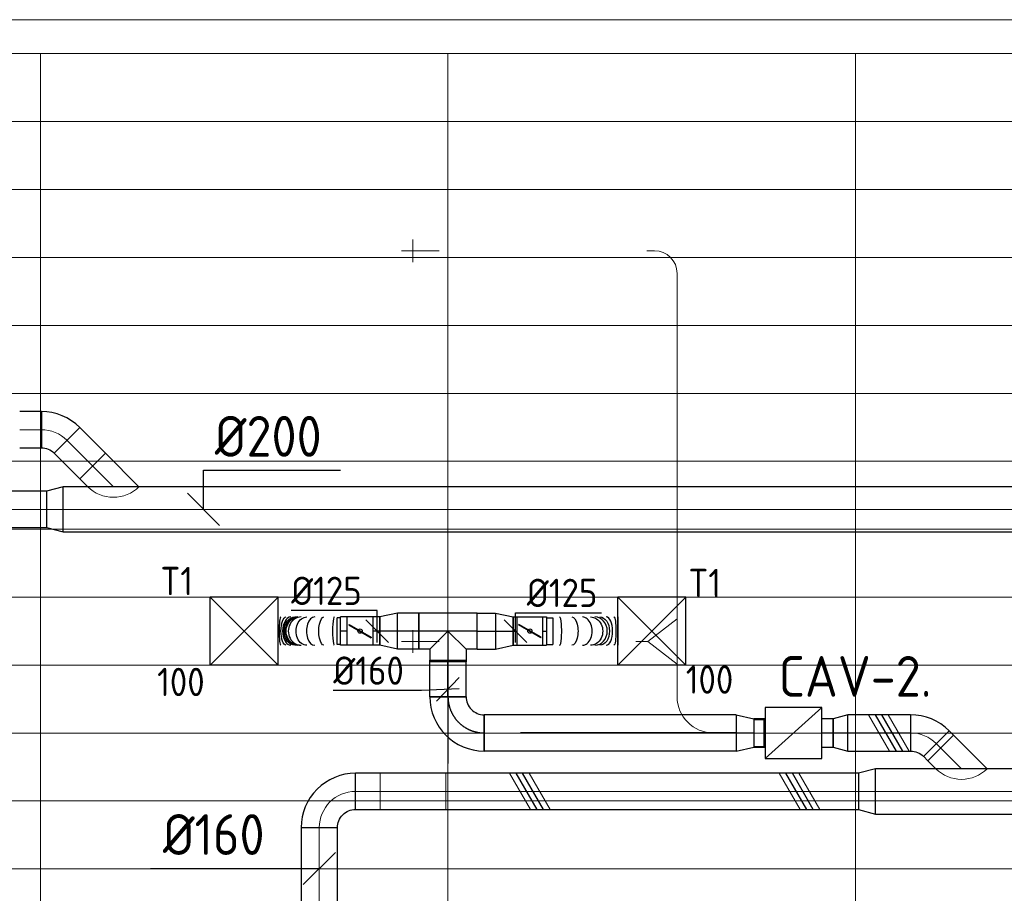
# Model space of a CAD drawing. Header units: millimetres. Extents: x -72412 to 16313, y -1015 to 52998.
# Tile 28 of 64: x -68415 to -64067, y 48021 to 51879. Entities that reach past the tile are written whole.
import ezdxf
from ezdxf.enums import TextEntityAlignment as Align

# ---------------------------------------------------------------- set-up
doc = ezdxf.new("R2010")
doc.units = ezdxf.units.MM
doc.header["$LTSCALE"] = 50
doc.linetypes.add('CENTER2', pattern=[28.575, 19.05, -3.175, 3.175, -3.175])
for name, color, linetype in [('4plfd', 254, 'Continuous'), ('WL570---_RETOUR', 100, 'Continuous'), ('WL570---_TOEVOER', 200, 'Continuous'), ('WL570---_TOEVOER_HL', 1, 'Continuous'), ('WL570---_TOEVOER_RST', 200, 'Continuous'), ('WL570---_TOEVOER_RST_HL', 1, 'Continuous'), ('WM570---_RETOUR', 2, 'Continuous'), ('WM570---_TOEVOER', 2, 'Continuous'), ('WM570---_TOEVOER_PR', 2, 'Continuous'), ('WM570---_TOEVOER_RST_PR', 1, 'Continuous')]:
    doc.layers.add(name, color=color, linetype=linetype)
for name, color, linetype, lineweight in [('WL570---_BESTAAND-HARTLIJN', 161, 'Continuous', 0), ('WL570---_BESTAAND-MAATVOERING', 161, 'Continuous', 0), ('WL570---_BESTAAND-RETOUR', 140, 'Continuous', 0), ('WL570---_BESTAAND-ROOSTER', 161, 'Continuous', 0), ('WL570---_BESTAAND-TOEVOER', 180, 'Continuous', 0), ('WL570---_DEMONTEREN', 10, 'Continuous', 0)]:
    doc.layers.add(name, color=color, linetype=linetype, lineweight=lineweight)
doc.layers.get('WL570---_DEMONTEREN').off()
doc.styles.add('BURO-025', font='ISO96.shx', dxfattribs={"height": 125})
doc.styles.add('MAATVOERING', font='ISO')

# ---------------------------------------------------------------- blocks, each defined once
blk = doc.blocks.new('Groep-44')
at = {"color": 8, "linetype": 'Continuous', "lineweight": 13}
for p, q in [((-73154.9, 49899.1), (-11882.7, 49899.1)), ((-73154.9, 49599.1), (-11882.7, 49599.1)), ((-73154.9, 49299.1), (-11882.7, 49299.1)), ((-73154.9, 48999.1), (-11882.7, 48999.1)), ((-73154.9, 48699.1), (-11882.7, 48699.1)), ((-73154.9, 48399.1), (-11882.7, 48399.1)), ((-73154.9, 48399.1), (-11882.7, 48399.1)), ((-73154.9, 48099.1), (-11882.7, 48099.1)), ((-73154.9, 47799.1), (-11882.7, 47799.1)), ((-73154.9, 47499.1), (-11882.7, 47499.1)), ((-73154.9, 47199.1), (-11882.7, 47199.1)), ((-73154.9, 46899.1), (-11882.7, 46899.1)), ((-73154.9, 46599.1), (-11882.7, 46599.1))]:
    blk.add_line(p, q, dxfattribs=at)
blk = doc.blocks.new('Groep-50')
at = {"color": 8, "linetype": 'Continuous', "lineweight": 13}
for p, q in [((-73304.9, 50349.1), (-4004.9, 50349.1)), ((-73154.9, 50199.1), (-4154.9, 50199.1)), ((-71054.9, 50199.1), (-71054.9, 42999.1)), ((-69254.9, 50199.1), (-69254.9, 42999.1)), ((-67454.9, 50199.1), (-67454.9, 42999.1))]:
    blk.add_line(p, q, dxfattribs=at)
at = {"color": 8}
blk.add_blockref('Groep-44', (0, 0), dxfattribs=at)
blk = doc.blocks.new('Block plafond 5e verd')
at = {"layer": '4plfd'}
blk.add_blockref('Groep-50', (73304.9, -19149.1), dxfattribs=at)
blk = doc.blocks.new('OBO10000090H')
blk.add_lwpolyline([(50, -100, 0.414214), (-100, 50), (-100, -50, -0.414214), (-50, -100)], format="xyb", close=True)
at = {"invisible_edges": 15}
for points in [[(-91.3, -50.8), (-74, 47.7), (-100, 50), (-100, -50)], [(-82.9, -53), (-48.7, 41), (-74, 47.7), (-91.3, -50.8)], [(-75, -56.7), (-25, 29.9), (-48.7, 41), (-82.9, -53)], [(-67.9, -61.7), (-3.6, 14.9), (-25, 29.9), (-75, -56.7)], [(-61.7, -67.9), (14.9, -3.6), (-3.6, 14.9), (-67.9, -61.7)], [(-56.7, -75), (29.9, -25), (14.9, -3.6), (-61.7, -67.9)], [(-53, -82.9), (41, -48.7), (29.9, -25), (-56.7, -75)], [(-50.8, -91.3), (47.7, -74), (41, -48.7), (-53, -82.9)], [(-50, -100), (50, -100), (47.7, -74), (-50.8, -91.3)]]:
    blk.add_3dface(points, dxfattribs=at)
at = {"layer": 'WL570---_BESTAAND-HARTLIJN'}
blk.add_arc((-100, -100), 100, 0, 90, dxfattribs=at)
blk = doc.blocks.new('KARO')
for p, q in [((1, 0.5), (0, 0.5)), ((0, -0.5), (1, -0.5))]:
    blk.add_line(p, q)
at = {"invisible_edges": 15}
blk.add_3dface([(0, 0.5), (0, -0.5), (1, -0.5), (1, 0.5)], dxfattribs=at)
at = {"layer": 'WL570---_BESTAAND-HARTLIJN'}
blk.add_line((0, 0), (1, 0), dxfattribs=at)
blk = doc.blocks.new('OBO16000090H')
blk.add_lwpolyline([(80, -160, 0.414214), (-160, 80), (-160, -80, -0.414214), (-80, -160)], format="xyb", close=True)
at = {"invisible_edges": 15}
for points in [[(-146.1, -81.2), (-118.3, 76.4), (-160, 80), (-160, -80)], [(-132.6, -84.8), (-77.9, 65.5), (-118.3, 76.4), (-146.1, -81.2)], [(-120, -90.7), (-40, 47.8), (-77.9, 65.5), (-132.6, -84.8)], [(-108.6, -98.7), (-5.7, 23.9), (-40, 47.8), (-120, -90.7)], [(-98.7, -108.6), (23.9, -5.7), (-5.7, 23.9), (-108.6, -98.7)], [(-90.7, -120), (47.8, -40), (23.9, -5.7), (-98.7, -108.6)], [(-84.8, -132.6), (65.5, -77.9), (47.8, -40), (-90.7, -120)], [(-81.2, -146.1), (76.4, -118.3), (65.5, -77.9), (-84.8, -132.6)], [(-80, -160), (80, -160), (76.4, -118.3), (-81.2, -146.1)]]:
    blk.add_3dface(points, dxfattribs=at)
at = {"layer": 'WL570---_BESTAAND-HARTLIJN'}
blk.add_arc((-160, -160), 160, 0, 90, dxfattribs=at)
blk = doc.blocks.new('OTS16016010000H')
blk.add_lwpolyline([(-100, -80), (100, -80), (100, 80), (50, 130), (-50, 130), (-100, 80)], close=True)
at = {"layer": 'WL570---_BESTAAND-HARTLIJN'}
blk.add_line((-100, 0), (100, 0), dxfattribs=at)
at = {"layer": 'WL570---_BESTAAND-RETOUR'}
blk.add_lwpolyline([(-100, 0), (0, 130), (100, 0)], dxfattribs=at)
blk = doc.blocks.new('OSV16010001110G')
blk.add_lwpolyline([(0, -80), (112, -50), (112, 50), (0, 80)], close=True)
at = {"layer": 'WL570---_BESTAAND-HARTLIJN'}
blk.add_line((0, 0), (112, 0), dxfattribs=at)
blk = doc.blocks.new('OZA2000160045L')
blk.add_lwpolyline([(-113.1, 0), (-148.5, 35.4), (-35.4, 148.5), (113.1, 0)])
at = {"layer": 'WL570---_BESTAAND-HARTLIJN'}
blk.add_line((0, 0), (-91.9, 91.9), dxfattribs=at)
at = {"layer": 'WL570---_BESTAAND-TOEVOER'}
blk.add_arc((0, 113.1), 160, 225, 315, dxfattribs=at)
blk = doc.blocks.new('OBO16000045H')
blk.add_lwpolyline([(80, -66.3, 0.198912), (9.7, 103.4), (-103.4, -9.7, -0.198912), (-80, -66.3)], format="xyb", close=True)
at = {"invisible_edges": 15}
for points in [[(-98.7, -14.9), (23.9, 88), (9.7, 103.4), (-103.4, -9.7)], [(-94.5, -20.4), (36.6, 71.4), (23.9, 88), (-98.7, -14.9)], [(-90.7, -26.3), (47.8, 53.7), (36.6, 71.4), (-94.5, -20.4)], [(-87.5, -32.5), (57.5, 35.2), (47.8, 53.7), (-90.7, -26.3)], [(-84.8, -38.9), (65.5, 15.8), (57.5, 35.2), (-87.5, -32.5)], [(-82.7, -45.6), (71.8, -4.2), (65.5, 15.8), (-84.8, -38.9)], [(-81.2, -52.4), (76.4, -24.6), (71.8, -4.2), (-82.7, -45.6)], [(-80.3, -59.3), (79.1, -45.4), (76.4, -24.6), (-81.2, -52.4)], [(-80, -66.3), (80, -66.3), (79.1, -45.4), (-80.3, -59.3)]]:
    blk.add_3dface(points, dxfattribs=at)
at = {"layer": 'WL570---_BESTAAND-HARTLIJN'}
blk.add_arc((-160, -66.3), 160, 0, 45, dxfattribs=at)
blk = doc.blocks.new('OSV2001600740G')
blk.add_lwpolyline([(0, -100), (74.6, -80), (74.6, 80), (0, 100)], close=True)
at = {"layer": 'WL570---_BESTAAND-HARTLIJN'}
blk.add_line((0, 0), (74.6, 0), dxfattribs=at)
blk = doc.blocks.new('OBO10000090ZE')
blk.add_lwpolyline([(-50, 0), (50, 0), (50, 100, 1), (-50, 100)], format="xyb", close=True)
at = {"layer": 'WL570---_BESTAAND-HARTLIJN'}
for points in [[(0, 0), (0, 150)], [(-50, 100), (50, 100)]]:
    blk.add_lwpolyline(points, dxfattribs=at)
blk = doc.blocks.new('MVLINE')
blk.add_line((35.4, -35.4), (-35.4, 35.4))
blk = doc.blocks.new('OSV1601250650G')
blk.add_lwpolyline([(0, -80), (65.3, -62.5), (65.3, 62.5), (0, 80)], close=True)
at = {"layer": 'WL570---_BESTAAND-HARTLIJN'}
blk.add_line((0, 0), (65.3, 0), dxfattribs=at)
blk = doc.blocks.new('VBX1251250012525000')
blk.add_lwpolyline([(50, -112.5), (300, -112.5), (300, 112.5), (50, 112.5)], close=True)
for points in [[(50, 62.5), (0, 62.5), (0, -62.5), (50, -62.5)], [(300, -62.5), (350, -62.5), (350, 62.5), (300, 62.5)]]:
    blk.add_lwpolyline(points)
at = {"layer": 'WL570---_BESTAAND-HARTLIJN'}
blk.add_line((300, 0), (350, 0), dxfattribs=at)
at = {"layer": 'WL570---_BESTAAND-TOEVOER'}
blk.add_line((50, -112.5), (300, 112.5), dxfattribs=at)
blk = doc.blocks.new('UISO')
for p, q in [((0, 0.18), (1, 0.757)), ((0, 0), (1, 0.577))]:
    blk.add_line(p, q)
at = {"layer": 'WL570---_BESTAAND-TOEVOER'}
for p, q in [((0, 0.36), (1, 0.937)), ((0, -0.18), (1, 0.397))]:
    blk.add_line(p, q, dxfattribs=at)
blk = doc.blocks.new('*U277')
at = {"color": 0, "ltscale": 10}
for p, q in [((150, 150, -2500), (-150, 150, -2500)), ((-150, -150, -2500), (-150, 150, -2500)), ((150, -150, -2500), (-150, 150, -2500)), ((-150, -150, -2500), (150, 150, -2500)), ((150, -150, -2500), (150, 150, -2500)), ((150, -150, -2500), (-150, -150, -2500))]:
    blk.add_line(p, q, dxfattribs=at)
at = {"layer": 'WL570---_TOEVOER_RST_HL', "linetype": 'CENTER2'}
blk.add_circle((0, 0, -2500), 0.075, dxfattribs=at)
at = {"layer": 'WL570---_TOEVOER_RST', "color": 2, "style": 'BURO-025'}
for tag in ['MC', 'Q']:
    blk.add_attdef(tag, text='', height=125, dxfattribs=at).set_placement((0, 0), align=Align.MIDDLE)
at = {"layer": 'WM570---_TOEVOER_RST_PR', "color": 2, "style": 'BURO-025'}
blk.add_attdef('POSNR', text='', height=125, dxfattribs=at).set_placement((0, 0), align=Align.MIDDLE)
blk = doc.blocks.new('*U278')
at = {"color": 0, "ltscale": 10}
for p, q in [((0, 80, -2700), (1112.8, 80, -2700)), ((0, -80, -2700), (0, 80, -2700)), ((1112.8, 80, -2700), (1112.8, -80, -2700)), ((0, -80, -2700), (1112.8, -80, -2700))]:
    blk.add_line(p, q, dxfattribs=at)
at = {"layer": 'WL570---_TOEVOER_HL', "linetype": 'CENTER2'}
blk.add_line((0, 0, -2700), (1112.8, 0, -2700), dxfattribs=at)
at = {"layer": 'WM570---_TOEVOER_PR', "color": 2, "style": 'BURO-025'}
blk.add_attdef('POSNR', text='', height=125, dxfattribs=at).set_placement((0, 0), align=Align.MIDDLE)
blk = doc.blocks.new('*U279')
at = {"color": 0, "ltscale": 10}
for p, q in [((0, 80, -2700), (78.2, 62.5, -2700)), ((0, 80, -2700), (0, -80, -2700)), ((78.2, 62.5, -2700), (78.2, -62.5, -2700)), ((78.2, 59.375, -2700), (122.5, 59.375, -2700)), ((122.5, 59.375, -2700), (122.5, -59.375, -2700)), ((122.5, 59.375, -2700), (122.5, -59.375, -2700)), ((0, -80, -2700), (78.2, -62.5, -2700)), ((78.2, -59.375, -2700), (122.5, -59.375, -2700))]:
    blk.add_line(p, q, dxfattribs=at)
at = {"layer": 'WL570---_TOEVOER_HL', "linetype": 'CENTER2'}
blk.add_line((0, 0, -2700), (78.2, 0, -2700), dxfattribs=at)
for centre in [(0, 0, -2700), (78.2, 0, -2700)]:
    blk.add_circle(centre, 0.075, dxfattribs=at)
at = {"layer": 'WM570---_TOEVOER_PR', "color": 2, "style": 'BURO-025'}
blk.add_attdef('POSNR', text='', height=125, dxfattribs=at).set_placement((0, 0), align=Align.MIDDLE)
blk = doc.blocks.new('*U280')
at = {"color": 0, "ltscale": 10}
for p, q in [((-160, -80, -2700), (-160, 80, -2700)), ((80, -160, -2700), (-80, -160, -2700))]:
    blk.add_line(p, q, dxfattribs=at)
for radius, start in [(240, 0), (80, 360)]:
    blk.add_arc((-160, -160, -2700), radius, start, 90, dxfattribs=at)
at = {"layer": 'WL570---_TOEVOER_HL', "linetype": 'CENTER2'}
blk.add_arc((-160, -160, -2700), 160, 0, 90, dxfattribs=at)
at = {"layer": 'WM570---_TOEVOER_PR', "color": 2, "style": 'BURO-025'}
blk.add_attdef('POSNR', text='', height=125, dxfattribs=at).set_placement((0, 0), align=Align.MIDDLE)
blk = doc.blocks.new('*U281')
at = {"color": 0, "ltscale": 10}
for p, q in [((0, 80, -2700), (161.2, 80, -2700)), ((0, -80, -2700), (0, 80, -2700)), ((161.2, 80, -2700), (161.2, -80, -2700)), ((0, -80, -2700), (161.2, -80, -2700))]:
    blk.add_line(p, q, dxfattribs=at)
at = {"layer": 'WL570---_TOEVOER_HL', "linetype": 'CENTER2'}
blk.add_line((0, 0, -2700), (161.2, 0, -2700), dxfattribs=at)
at = {"layer": 'WM570---_TOEVOER_PR', "color": 2, "style": 'BURO-025'}
blk.add_attdef('POSNR', text='', height=125, dxfattribs=at).set_placement((0, 0), align=Align.MIDDLE)
blk = doc.blocks.new('*U282')
at = {"color": 0, "ltscale": 10}
for p, q in [((-80, 80, -2700), (-80, 134.9, -2700)), ((-80, 134.9, -2700), (80, 134.9, -2700)), ((80, 80, -2700), (80, 134.9, -2700)), ((-128.3, 80, -2700), (-80, 80, -2700)), ((-128.3, 80, -2700), (-128.3, -80, -2700)), ((-80, 80, -2700), (0, 0, -2700)), ((80, 80, -2700), (0, 0, -2700)), ((80, 80, -2700), (128.3, 80, -2700)), ((128.3, 80, -2700), (128.3, -80, -2700)), ((-128.3, -80, -2700), (128.3, -80, -2700))]:
    blk.add_line(p, q, dxfattribs=at)
at = {"layer": 'WL570---_TOEVOER_HL', "linetype": 'CENTER2'}
for p, q in [((0, 0, -2700), (0, 134.9, -2700)), ((-128.3, 0, -2700), (128.3, 0, -2700))]:
    blk.add_line(p, q, dxfattribs=at)
at = {"layer": 'WM570---_TOEVOER_PR', "color": 2, "style": 'BURO-025'}
blk.add_attdef('POSNR', text='', height=125, dxfattribs=at).set_placement((0, 0), align=Align.MIDDLE)
blk = doc.blocks.new('*U283')
at = {"color": 0, "ltscale": 10}
for p, q in [((0, 80, -2700), (81.7, 80, -2700)), ((0, -80, -2700), (0, 80, -2700)), ((81.7, 80, -2700), (81.7, -80, -2700)), ((0, -80, -2700), (81.7, -80, -2700))]:
    blk.add_line(p, q, dxfattribs=at)
at = {"layer": 'WL570---_TOEVOER_HL', "linetype": 'CENTER2'}
blk.add_line((0, 0, -2700), (81.7, 0, -2700), dxfattribs=at)
at = {"layer": 'WM570---_TOEVOER_PR', "color": 2, "style": 'BURO-025'}
blk.add_attdef('POSNR', text='', height=125, dxfattribs=at).set_placement((0, 0), align=Align.MIDDLE)
blk = doc.blocks.new('*U284')
at = {"color": 0, "ltscale": 10}
for p, q in [((0, 80, -2700), (78.2, 62.5, -2700)), ((0, 80, -2700), (0, -80, -2700)), ((78.2, 62.5, -2700), (78.2, -62.5, -2700)), ((0, -80, -2700), (78.2, -62.5, -2700))]:
    blk.add_line(p, q, dxfattribs=at)
at = {"layer": 'WL570---_TOEVOER_HL', "linetype": 'CENTER2'}
blk.add_line((0, 0, -2700), (78.2, 0, -2700), dxfattribs=at)
for centre in [(0, 0, -2700), (78.2, 0, -2700)]:
    blk.add_circle(centre, 0.075, dxfattribs=at)
at = {"layer": 'WM570---_TOEVOER_PR', "color": 2, "style": 'BURO-025'}
blk.add_attdef('POSNR', text='', height=125, dxfattribs=at).set_placement((0, 0), align=Align.MIDDLE)
blk = doc.blocks.new('*U285')
at = {"color": 0, "ltscale": 10}
for p, q in [((0, 62.5, -2700), (16.9, 62.5, -2700)), ((0, -62.5, -2700), (0, 62.5, -2700)), ((0, -62.5, -2700), (16.9, -62.5, -2700))]:
    blk.add_line(p, q, dxfattribs=at)
at = {"layer": 'WL570---_TOEVOER_HL', "linetype": 'CENTER2'}
blk.add_line((0, 0, -2700), (16.9, 0, -2700), dxfattribs=at)
at = {"layer": 'WM570---_TOEVOER_PR', "color": 2, "style": 'BURO-025'}
blk.add_attdef('POSNR', text='', height=125, dxfattribs=at).set_placement((0, 0), align=Align.MIDDLE)
blk = doc.blocks.new('*U286')
at = {"ltscale": 10}
for p, q in [((-56.4, 62.5, -2700), (56.4, 62.5, -2700)), ((-56.4, -62.5, -2700), (-56.4, 62.5, -2700)), ((56.4, 62.5, -2700), (56.4, -62.5, -2700)), ((73.4, 59.4, -2700), (100.8, 59.4, -2700)), ((100.8, 59.4, -2700), (100.8, -59.4, -2700)), ((-49.4, 27.3, -2700), (-48.4, 29.1, -2700)), ((48.4, -29.1, -2700), (-49.4, 27.3, -2700)), ((49.4, -27.3, -2700), (-48.4, 29.1, -2700)), ((48.4, -29.1, -2700), (49.4, -27.3, -2700)), ((-56.4, -62.5, -2700), (56.4, -62.5, -2700)), ((73.4, -59.4, -2700), (100.8, -59.4, -2700))]:
    blk.add_line(p, q, dxfattribs=at)
blk.add_circle((0, 0, -2700), 9.41, dxfattribs=at)
at = {"layer": 'WL570---_TOEVOER', "color": 2, "style": 'BURO-025'}
blk.add_attdef('I', text='', height=125, dxfattribs=at).set_placement((0, 0), align=Align.MIDDLE)
at = {"layer": 'WM570---_TOEVOER_PR', "color": 2, "style": 'BURO-025'}
blk.add_attdef('POSNR', text='', height=125, dxfattribs=at).set_placement((0, 0), align=Align.MIDDLE)
blk = doc.blocks.new('*U287')
at = {"color": 0, "ltscale": 10}
for p, q in [((0, 80, -2700), (94.7, 80, -2700)), ((0, -80, -2700), (0, 80, -2700)), ((94.7, 80, -2700), (94.7, -80, -2700)), ((0, -80, -2700), (94.7, -80, -2700))]:
    blk.add_line(p, q, dxfattribs=at)
at = {"layer": 'WL570---_TOEVOER_HL', "linetype": 'CENTER2'}
blk.add_line((0, 0, -2700), (94.7, 0, -2700), dxfattribs=at)
at = {"layer": 'WM570---_TOEVOER_PR', "color": 2, "style": 'BURO-025'}
blk.add_attdef('POSNR', text='', height=125, dxfattribs=at).set_placement((0, 0), align=Align.MIDDLE)
blk = doc.blocks.new('*U288')
at = {"color": 0, "ltscale": 10}
for p, q in [((0, 80, -2700), (78.2, 62.5, -2700)), ((0, 80, -2700), (0, -80, -2700)), ((78.2, 62.5, -2700), (78.2, -62.5, -2700)), ((0, -80, -2700), (78.2, -62.5, -2700))]:
    blk.add_line(p, q, dxfattribs=at)
at = {"layer": 'WL570---_TOEVOER_HL', "linetype": 'CENTER2'}
blk.add_line((0, 0, -2700), (78.2, 0, -2700), dxfattribs=at)
for centre in [(0, 0, -2700), (78.2, 0, -2700)]:
    blk.add_circle(centre, 0.075, dxfattribs=at)
at = {"layer": 'WM570---_TOEVOER_PR', "color": 2, "style": 'BURO-025'}
blk.add_attdef('POSNR', text='', height=125, dxfattribs=at).set_placement((0, 0), align=Align.MIDDLE)
blk = doc.blocks.new('*U289')
at = {"color": 0, "ltscale": 10}
for p, q in [((0, 62.5, -2700), (30.6, 62.5, -2700)), ((0, -62.5, -2700), (0, 62.5, -2700)), ((0, -62.5, -2700), (30.6, -62.5, -2700))]:
    blk.add_line(p, q, dxfattribs=at)
at = {"layer": 'WL570---_TOEVOER_HL', "linetype": 'CENTER2'}
blk.add_line((0, 0, -2700), (30.6, 0, -2700), dxfattribs=at)
at = {"layer": 'WM570---_TOEVOER_PR', "color": 2, "style": 'BURO-025'}
blk.add_attdef('POSNR', text='', height=125, dxfattribs=at).set_placement((0, 0), align=Align.MIDDLE)
blk = doc.blocks.new('*U290')
at = {"ltscale": 10}
for p, q in [((-56.4, 62.5, -2700), (56.5, 62.5, -2700)), ((-56.4, -62.5, -2700), (-56.4, 62.5, -2700)), ((56.5, 62.5, -2700), (56.5, -62.5, -2700)), ((87.1, 59.4, -2700), (100.8, 59.4, -2700)), ((100.8, 59.4, -2700), (100.8, -59.4, -2700)), ((-49.4, 27.3, -2700), (-48.4, 29.1, -2700)), ((48.4, -29.1, -2700), (-49.4, 27.3, -2700)), ((49.4, -27.3, -2700), (-48.4, 29.1, -2700)), ((48.4, -29.1, -2700), (49.4, -27.3, -2700)), ((-56.4, -62.5, -2700), (56.5, -62.5, -2700)), ((87.1, -59.4, -2700), (100.8, -59.4, -2700))]:
    blk.add_line(p, q, dxfattribs=at)
blk.add_circle((0, 0, -2700), 9.41, dxfattribs=at)
at = {"layer": 'WL570---_TOEVOER', "color": 2, "style": 'BURO-025'}
blk.add_attdef('I', text='', height=125, dxfattribs=at).set_placement((0, 0), align=Align.MIDDLE)
at = {"layer": 'WM570---_TOEVOER_PR', "color": 2, "style": 'BURO-025'}
blk.add_attdef('POSNR', text='', height=125, dxfattribs=at).set_placement((0, 0), align=Align.MIDDLE)
blk = doc.blocks.new('*U291')
at = {"color": 0, "ltscale": 10}
for p, q in [((0, 62.5, -2700), (30.6, 62.5, -2700)), ((30.6, 62.5, -2700), (30.6, -62.5, -2700)), ((0, -62.5, -2700), (30.6, -62.5, -2700))]:
    blk.add_line(p, q, dxfattribs=at)
at = {"layer": 'WL570---_TOEVOER_HL', "linetype": 'CENTER2'}
blk.add_line((0, 0, -2700), (30.6, 0, -2700), dxfattribs=at)
at = {"layer": 'WM570---_TOEVOER_PR', "color": 2, "style": 'BURO-025'}
blk.add_attdef('POSNR', text='', height=125, dxfattribs=at).set_placement((0, 0), align=Align.MIDDLE)
blk = doc.blocks.new('*U292')
at = {"color": 0, "ltscale": 10}
blk.add_line((274.7, 62.5, -2700), (274.7, -62.5, -2700), dxfattribs=at)
for centre, major_axis, ratio, start_param, end_param in [((26.9, 0, -2700), (0, -62.5), 0.124641, 0, 3.141593), ((113.3, 0, -2700), (0, -62.5), 0.585538, 0, 3.141593), ((173.2, 0, -2700), (0, -62.5), 0.905309, 0, 3.141593), ((187.6, 0, -2700), (0, 62.5), 0.905309, 3.141593, 6.283185), ((218.4, 0, -2700), (0, 62.5), 0.585538, 3.141593, 6.283185), ((262.7, 0, -2700), (0, 62.5), 0.124641, 3.141593, 6.283185)]:
    blk.add_ellipse(centre, major_axis=major_axis, ratio=ratio, start_param=start_param, end_param=end_param, dxfattribs=at)
at = {"color": 0, "ltscale": 10, "extrusion": (0, 0, -1)}
for centre, major_axis, ratio, start_param, end_param in [((72.2, 0, -2700), (0, 62.5), 0.366297, 0, 3.141593), ((147.7, 0, -2700), (0, 62.5), 0.76895, 0, 3.141593), ((180.8, 0, -2700), (0, 62.5), 0.94579, 0, 3.141593), ((200.7, 0, -2700), (0, -62.5), 0.76895, 3.141593, 6.283185), ((239.5, 0, -2700), (0, -62.5), 0.366297, 3.141593, 6.283185)]:
    blk.add_ellipse(centre, major_axis=major_axis, ratio=ratio, start_param=start_param, end_param=end_param, dxfattribs=at)
at = {"layer": 'WM570---_TOEVOER_PR', "color": 2, "style": 'BURO-025'}
blk.add_attdef('POSNR', text='', height=125, dxfattribs=at).set_placement((0, 0), align=Align.MIDDLE)
blk = doc.blocks.new('*U293')
at = {"color": 0, "ltscale": 10}
for p, q in [((0, 62.5, -2700), (16.9, 62.5, -2700)), ((16.9, 62.5, -2700), (16.9, -62.5, -2700)), ((0, -62.5, -2700), (16.9, -62.5, -2700))]:
    blk.add_line(p, q, dxfattribs=at)
at = {"layer": 'WL570---_TOEVOER_HL', "linetype": 'CENTER2'}
blk.add_line((0, 0, -2700), (16.9, 0, -2700), dxfattribs=at)
at = {"layer": 'WM570---_TOEVOER_PR', "color": 2, "style": 'BURO-025'}
blk.add_attdef('POSNR', text='', height=125, dxfattribs=at).set_placement((0, 0), align=Align.MIDDLE)
blk = doc.blocks.new('*U294')
at = {"color": 0, "ltscale": 10}
for p, q in [((0, 62.5, -2700), (0, -62.5, -2700)), ((315.1, 62.5, -2700), (315.1, -62.5, -2700))]:
    blk.add_line(p, q, dxfattribs=at)
for centre, major_axis, ratio, start_param, end_param in [((58.1, 0, -2700), (0, -62.5), 0.150567, 0, 3.141593), ((158.8, 0, -2700), (0, -62.5), 0.687263, 0, 3.141593), ((213.9, 0, -2700), (0, 62.5), 0.875236, 3.141593, 6.283185), ((264.4, 0, -2700), (0, 62.5), 0.438349, 3.141593, 6.283185)]:
    blk.add_ellipse(centre, major_axis=major_axis, ratio=ratio, start_param=start_param, end_param=end_param, dxfattribs=at)
at = {"color": 0, "ltscale": 10, "extrusion": (0, 0, -1)}
for centre, major_axis, ratio, start_param, end_param in [((112.1, 0, -2700), (0, 62.5), 0.438349, 0, 3.141593), ((194, 0, -2700), (0, 62.5), 0.875236, 0, 3.141593), ((235.6, 0, -2700), (0, -62.5), 0.687263, 3.141593, 6.283185), ((297.7, 0, -2700), (0, -62.5), 0.150567, 3.141593, 6.283185)]:
    blk.add_ellipse(centre, major_axis=major_axis, ratio=ratio, start_param=start_param, end_param=end_param, dxfattribs=at)
at = {"layer": 'WM570---_TOEVOER_PR', "color": 2, "style": 'BURO-025'}
blk.add_attdef('POSNR', text='', height=125, dxfattribs=at).set_placement((0, 0), align=Align.MIDDLE)
blk = doc.blocks.new('*U295')
at = {"layer": 'WM570---_TOEVOER', "color": 0, "ltscale": 10}
for p, q in [((-50, -52), (50, 52)), ((50, 2), (-117.2, -4.7)), ((-117.2, -4.7), (-506.5, -4.7))]:
    blk.add_line(p, q, dxfattribs=at)
at = {"layer": 'WM570---_TOEVOER', "color": 0, "style": 'BURO-025'}
blk.add_text('%%c160', height=125, dxfattribs=at).set_placement((-506.5, 20.3))
blk = doc.blocks.new('*U296')
at = {"layer": 'WM570---_TOEVOER', "color": 0, "ltscale": 10}
for p, q in [((50, -50), (-50, 50)), ((0, 81.3), (380.4, 81.3)), ((0, -50), (0, 81.3))]:
    blk.add_line(p, q, dxfattribs=at)
at = {"layer": 'WM570---_TOEVOER', "color": 0, "style": 'BURO-025'}
blk.add_text('%%c125', height=125, dxfattribs=at).set_placement((50, 106.3))
blk = doc.blocks.new('*U297')
at = {"layer": 'WM570---_TOEVOER', "color": 0, "ltscale": 10}
for p, q in [((0, 90.4), (-380.4, 90.4)), ((0, -50), (0, 90.4)), ((50, -50), (-50, 50))]:
    blk.add_line(p, q, dxfattribs=at)
at = {"layer": 'WM570---_TOEVOER', "color": 0, "style": 'BURO-025'}
blk.add_text('%%c125', height=125, dxfattribs=at).set_placement((-380.4, 115.4))

msp = doc.modelspace()

# ---------------------------------------------------------------- linework, layer by layer
at = {"layer": 'WL570---_BESTAAND-MAATVOERING'}
msp.add_lwpolyline([(-67091.8, 48130.8), (-67283.6, 48130.8), (-67837.5, 48130.8)], dxfattribs=at)
at = {"layer": 'WL570---_BESTAAND-ROOSTER'}
for p, q in [((-66823.7, 48553.3), (-66823.7, 48391.4)), ((-66533.7, 48553.3), (-66533.7, 48391.4))]:
    msp.add_line(p, q, dxfattribs=at)
at = {"layer": 'WL570---_TOEVOER'}
msp.add_line((-66523.6, 49179.1), (-66523.6, 48594), dxfattribs=at)
at = {"layer": 'WM570---_RETOUR'}
msp.add_lwpolyline([(-67603.3, 49716.9), (-67603.3, 49889.2), (-66998.1, 49889.2)], dxfattribs=at)

# ---------------------------------------------------------------- block references
at = {"layer": 'WL570---_BESTAAND-MAATVOERING', "xscale": 2, "yscale": 2, "zscale": 2, "rotation": 90.00000000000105}
msp.add_blockref('MVLINE', (-67091.8, 48130.8), dxfattribs=at)
at = {"layer": 'WL570---_DEMONTEREN'}
for name, p, rotation in [('OBO10000090ZE', (-66578.6, 50859), 90.00000000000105), ('OSV16010001110G', (-65511.8, 49282.8), 90.00000000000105), ('OTS16016010000H', (-65511.8, 49133), 90.00000000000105), ('OBO10000090ZE', (-66578.6, 49133), 90.00000000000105), ('OBO16000090H', (-65511.8, 48729.6), 180.000000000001)]:
    msp.add_blockref(name, p, dxfattribs=dict(at, rotation=rotation))
at = {"layer": 'WL570---_DEMONTEREN', "yscale": 100, "zscale": 100}
for p, xscale in [((-66578.6, 50859), 16.03765465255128), ((-65645, 50859), 33.23319172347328), ((-66578.6, 49133), 16.03765465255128), ((-65693.7, 49133), 52.08825858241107)]:
    msp.add_blockref('KARO', p, dxfattribs=dict(at, xscale=xscale))
at = {"layer": 'WL570---_DEMONTEREN'}
msp.add_blockref('OBO10000090H', (-65511.8, 50859), dxfattribs=at)
for p, xscale, yscale, zscale, rotation in [((-65511.8, 49819.1), 939.9213418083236, 100, 100, 90), ((-65511.8, 49819.1), 204.9835403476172, 100, 100, 270.000000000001), ((-65511.8, 49394.8), 219.3090332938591, 100, 100, 90.00000000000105), ((-65511.8, 49233), 49.85037388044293, 160, 160, 90.00000000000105), ((-65511.8, 49033), 143.0032970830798, 160, 160, 270.000000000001), ((-65238, 48729.6), 113.8012122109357, 160, 160, 180.000000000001)]:
    msp.add_blockref('KARO', p, dxfattribs=dict(at, xscale=xscale, yscale=yscale, zscale=zscale, rotation=rotation))
at = {"layer": 'WL570---_DEMONTEREN', "xscale": -1, "rotation": 180}
msp.add_blockref('OSV1601250650G', (-65238, 48729.6), dxfattribs=at)
at = {"layer": 'WL570---_RETOUR'}
for name, p, rotation in [('OBO16000045H', (-68253, 50068.7), 44.99999999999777), ('OSV2001600740G', (-68222.6, 49716.9), 180.000000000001)]:
    msp.add_blockref(name, p, dxfattribs=dict(at, rotation=rotation))
at = {"layer": 'WL570---_RETOUR', "yscale": 160, "zscale": 160}
for p, xscale, rotation in [((-68319.3, 50068.7), 95.50400958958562, 180.0000000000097), ((-68206.1, 50021.8), 159.8359254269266, 314.9999999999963)]:
    msp.add_blockref('KARO', p, dxfattribs=dict(at, xscale=xscale, rotation=rotation))
at = {"layer": 'WL570---_RETOUR'}
msp.add_blockref('OZA2000160045L', (-68001.2, 49816.9), dxfattribs=at)
for p, xscale, yscale, zscale in [((-68666.9, 49716.9), 369.6542362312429, 160, 160), ((-68222.6, 49716.9), 4799.378161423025, 200, 200)]:
    msp.add_blockref('KARO', p, dxfattribs=dict(at, xscale=xscale, yscale=yscale, zscale=zscale))
at = {"layer": 'WL570---_TOEVOER'}
for name, p in [('Block plafond 5e verd', (-70573.6, 20679.1)), ('*U283', (-66395.3, 49179.1, 2700)), ('*U284', (-66313.7, 49179.1, 2700)), ('*U285', (-66235.5, 49179.1, 2700)), ('*U286', (-66162.1, 49179.1, 2700)), ('*U293', (-66105.7, 49179.1, 2700)), ('*U294', (-66088.8, 49179.1, 2700)), ('VBX1251250012525000', (-65172.7, 48729.6)), ('*U279', (-65250.9, 48729.5, 2700)), ('OZA2000160045L', (-64256.1, 48571.4))]:
    msp.add_blockref(name, p, dxfattribs=at)
ref = msp.add_blockref('*U277', (-67423.6, 49179.1, 2500), dxfattribs=at)
ref.add_attrib('Q', '100', (-67808, 48892.2), dxfattribs={"layer": 'WL570---_TOEVOER_RST', "color": 2, "height": 125, "style": 'BURO-025'})
ref.add_attrib('MC', 'T1', (-67793.8, 49337.7), dxfattribs={"layer": 'WL570---_TOEVOER_RST', "color": 2, "height": 125, "style": 'BURO-025'})
ref = msp.add_blockref('*U277', (-65623.6, 49179.1, 2500), dxfattribs=at)
ref.add_attrib('Q', '100', (-65473.6, 48902.8), dxfattribs={"layer": 'WL570---_TOEVOER_RST', "color": 2, "height": 125, "style": 'BURO-025'})
ref.add_attrib('MC', 'T1', (-65462.1, 49329.1), dxfattribs={"layer": 'WL570---_TOEVOER_RST', "color": 2, "height": 125, "style": 'BURO-025'})
for name, p, rotation in [('*U292', (-66998.9, 49179.1, 2700), 180), ('*U290', (-66911.9, 49179.1, 2700), 180), ('*U291', (-66968.3, 49179.1, 2700), 180), ('*U289', (-66824.8, 49179.1, 2700), 180), ('*U288', (-66746.6, 49179.1, 2700), 180), ('*U287', (-66651.9, 49179.1, 2700), 180), ('*U282', (-66523.6, 49179.1, 2700), 180), ('*U281', (-66523.6, 48889.6, 2700), 90), ('*U280', (-66523.6, 48729.6, 2700), 180), ('OBO16000045H', (-64414.4, 48729.6), 44.99999999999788), ('*U278', (-65250.9, 48729.6, 2700), 180), ('OSV1601250650G', (-64757.5, 48729.6), 180.000000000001), ('OSV2001600740G', (-64635.7, 48471.4), 180.000000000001), ('OBO16000090H', (-67091.8, 48471.4), 90.00000000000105)]:
    msp.add_blockref(name, p, dxfattribs=dict(at, rotation=rotation))
for name, p, xscale, yscale, zscale, rotation in [('KARO', (-64480.6, 48729.6), 277.2463788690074, 160, 160, 180.000000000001), ('UISO', (-64637.5, 48809.6), 160, 160, 160, 270), ('KARO', (-64348, 48663.3), 27.52691832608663, 160, 160, 135.000000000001), ('KARO', (-62213.8, 48471.4), 2421.830171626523, 200, 200, 180), ('UISO', (-66101.5, 48391.4), 160, 160, 160, 90), ('UISO', (-64910.6, 48391.4), 160, 160, 160, 90), ('KARO', (-67091.8, 47982.1), 329.2489336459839, 160, 160, 90.00000000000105)]:
    msp.add_blockref(name, p, dxfattribs=dict(at, xscale=xscale, yscale=yscale, zscale=zscale, rotation=rotation))
at = {"layer": 'WL570---_TOEVOER', "xscale": 2221.52228739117, "yscale": 160, "zscale": 160}
msp.add_blockref('KARO', (-66931.8, 48471.4), dxfattribs=at)
at = {"layer": 'WM570---_RETOUR', "xscale": 2, "yscale": 2, "zscale": 2}
msp.add_blockref('MVLINE', (-67603.3, 49716.9), dxfattribs=at)
at = {"layer": 'WM570---_TOEVOER'}
for name, p in [('*U297', (-66835.7, 49179.1, 2700)), ('*U296', (-66225.6, 49179.1, 2700)), ('*U295', (-66523.6, 48921.8, 2700))]:
    msp.add_blockref(name, p, dxfattribs=at)

# ---------------------------------------------------------------- texts
at = {"layer": 'WM570---_RETOUR', "style": 'MAATVOERING'}
msp.add_text('%%c200', height=180, dxfattribs=at).set_placement((-67553.3, 49949.2))
at = {"layer": 'WM570---_TOEVOER', "style": 'MAATVOERING'}
msp.add_text('CAV-2.', height=180, dxfattribs=at).set_placement((-65063.7, 48889.3))
msp.add_text('%%c160', height=180, dxfattribs=at).set_placement((-67333.6, 48190.8), align=Align.RIGHT)

doc.saveas('drawing.dxf')
